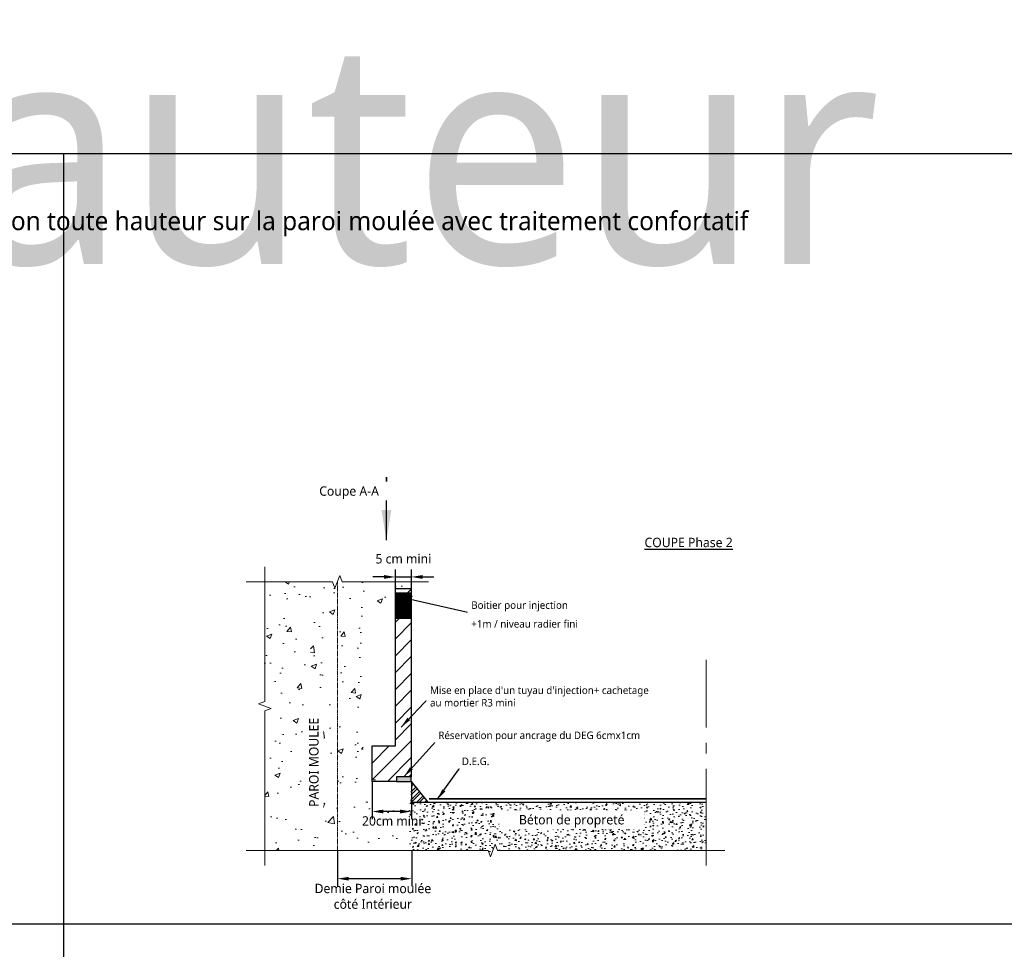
# Model space of a CAD drawing. Header units: millimetres. Extents: x -3314 to 21255525, y -15000 to 1735000.
# Tile 78 of 108: x 29941 to 30204, y 9853 to 10101. Entities that reach past the tile are written whole.
import ezdxf
from ezdxf.enums import TextEntityAlignment as Align

# ---------------------------------------------------------------- set-up
doc = ezdxf.new("R2010")
doc.units = ezdxf.units.MM
doc.linetypes.add('CACHE', pattern=[0.375, 0.25, -0.125])
doc.linetypes.add('CONTINU', pattern=[0])
for name, color, linetype, lineweight in [('Dessin_AXE', 8, 'Continuous', 5), ('Dessin_HACHURES', 253, 'Continuous', 9), ("Matériel_Gaine d'injection", 203, 'CACHE', 0), ("Matériel_Profilé d'arrêt d'eau paroi moulée", 3, 'CACHE', 0)]:
    doc.layers.add(name, color=color, linetype=linetype, lineweight=lineweight)
for name, color, linetype in [('Dessin_COTATIONS', 7, 'Continuous'), ('Dessin_TEXTES', 7, 'CONTINU'), ('L1', 7, 'Continuous'), ('SYSTEME_DEG_Complexe complet', 4, 'Continuous')]:
    doc.layers.add(name, color=color, linetype=linetype)
doc.layers.add('GEN-_-FMULT', color=210, linetype='Continuous', plot=False)
doc.styles.add('Arial', font='segoeui.ttf')
doc.styles.add('SEMALY', font='segoeui.ttf', dxfattribs={"height": 2.5})
doc.styles.add('txt-moyen', font='segoeui.ttf')
doc.dimstyles.new('1000F2', dxfattribs={"dimscale": 10, "dimtxt": 0.25, "dimasz": 0.3, "dimexe": 0.2, "dimexo": 0, "dimgap": 0.1, "dimtad": 1, "dimzin": 0, "dimdsep": 46, "dimtxsty": 'txt-moyen', "dimcen": 0.1, "dimclrd": 256, "dimclre": 256, "dimclrt": 256, "dimazin": 0, "dimtfac": 1, "dimtmove": 2, "dimatfit": 3, "dimfxl": 1, "dimtolj": 1, "dimtzin": 0, "dimlwd": -1, "dimlwe": -1, "dimarcsym": 0})
pattern_1 = [(50, (31340.301, 11391.42), (14.345204, -1.25504), [1.5, -16.5]), (355, (31340.3, 11391.42), (-2.77503, 15.04384), [1.2, -13.2]), (100.45144, (31341.496, 11391.315), (11.57018, 13.7888), [1.2748, -14.02284]), (46.1842, (31340.3, 11395.42), (21.34483, -3.31039), [2.25, -24.75]), (96.6356, (31342.08, 11395.144), (18.69324, 19.48237), [1.9122, -21.03428]), (351.1842, (31340.3, 11395.42), (18.69324, 19.48237), [1.8, -19.8]), (21, (31342.301, 11394.42), (11.93814, -8.05238), [1.5, -16.5]), (326, (31342.3, 11394.42), (4.86631, 14.503), [1.2, -13.2]), (71.45144, (31343.295, 11393.749), (16.80445, 6.45062), [1.2748, -14.02284]), (37.5, (31340.3006, 11391.42), (0.243197, 6.657877), [0, -13.04, 0, -13.4, 0, -13.25]), (7.5, (31340.3006, 11391.42), (5.26139, 7.888234), [0, -7.64, 0, -12.74, 0, -5.05]), (327.5, (31335.8406, 11391.42), (10.676449, -0.451097), [0, -5, 0, -15.6, 0, -20.7]), (317.5, (31333.841, 11391.42), (11.663723, 2.0021), [0, -6.5, 0, -10.36, 0, -14.7])]

# ---------------------------------------------------------------- blocks, each defined once
blk = doc.blocks.new('*D80')
at = {"layer": 'Defpoints', "color": 0, "transparency": 16777216}
for p in [(30025.66, 9878.85), (30045.55, 9878.85), (30025.66, 9871.34)]:
    blk.add_point(p, dxfattribs=at)
at = {"layer": 'Dessin_COTATIONS', "transparency": 16777216}
for p, q in [((30025.66, 9878.85), (30025.66, 9869.34)), ((30045.55, 9878.85), (30045.55, 9869.34)), ((30042.55, 9871.34), (30028.66, 9871.34))]:
    blk.add_line(p, q, dxfattribs=at)
for points in [[(30028.66, 9871.84), (30028.66, 9870.84), (30025.66, 9871.34)], [(30042.55, 9870.84), (30042.55, 9871.84), (30045.55, 9871.34)]]:
    blk.add_solid(points, dxfattribs=at)
at = {"layer": 'Dessin_COTATIONS', "transparency": 16777216, "insert": (30035.14, 9866.63), "char_height": 2.5, "attachment_point": 5, "style": 'txt-moyen'}
blk.add_mtext('\\A1;Demie Paroi moulée\\Pcôté Intérieur', dxfattribs=at)
blk = doc.blocks.new('*D81')
at = {"layer": 'Defpoints', "color": 0, "lineweight": 70, "transparency": 16777216}
for p in [(30045.4, 9951.85), (30041.14, 9948.75), (30045.4, 9948.75)]:
    blk.add_point(p, dxfattribs=at)
at = {"layer": 'Dessin_COTATIONS', "transparency": 16777216}
for p, q in [((30038.14, 9951.85), (30035.14, 9951.85)), ((30041.14, 9948.75), (30041.14, 9953.85)), ((30041.14, 9951.85), (30045.4, 9951.85)), ((30045.4, 9948.75), (30045.4, 9953.85)), ((30048.4, 9951.85), (30051.4, 9951.85))]:
    blk.add_line(p, q, dxfattribs=at)
at = {"layer": 'Dessin_COTATIONS', "lineweight": 70, "transparency": 16777216}
for points in [[(30038.14, 9952.35), (30038.14, 9951.35), (30041.14, 9951.85)], [(30048.4, 9952.35), (30048.4, 9951.35), (30045.4, 9951.85)]]:
    blk.add_solid(points, dxfattribs=at)
at = {"layer": 'Dessin_COTATIONS', "transparency": 16777216, "insert": (30043.27, 9956.68), "char_height": 2.5, "attachment_point": 5, "style": 'txt-moyen'}
blk.add_mtext('\\A1;5 cm mini', dxfattribs=at)
blk = doc.blocks.new('*D82')
at = {"layer": 'Defpoints', "color": 0, "lineweight": 70, "transparency": 16777216}
for p in [(30034.96, 9897.26), (30045.4, 9897.26), (30034.96, 9889.26)]:
    blk.add_point(p, dxfattribs=at)
at = {"layer": 'Dessin_COTATIONS', "transparency": 16777216}
for p, q in [((30034.96, 9897.26), (30034.96, 9887.26)), ((30045.4, 9897.26), (30045.4, 9887.26)), ((30042.4, 9889.26), (30037.96, 9889.26))]:
    blk.add_line(p, q, dxfattribs=at)
at = {"layer": 'Dessin_COTATIONS', "lineweight": 70, "transparency": 16777216}
for points in [[(30037.96, 9889.76), (30037.96, 9888.76), (30034.96, 9889.26)], [(30042.4, 9889.76), (30042.4, 9888.76), (30045.4, 9889.26)]]:
    blk.add_solid(points, dxfattribs=at)
at = {"layer": 'Dessin_COTATIONS', "transparency": 16777216, "insert": (30040.18, 9886.73), "char_height": 2.5, "attachment_point": 5, "style": 'txt-moyen'}
blk.add_mtext('\\A1;20cm mini', dxfattribs=at)

msp = doc.modelspace()

# ---------------------------------------------------------------- hatches: boundary and pattern name
at = {"layer": 'Dessin_HACHURES'}
h = msp.add_hatch(dxfattribs=at)
h.set_pattern_fill('AR-CONC', color=256, scale=2, style=0)
h.set_pattern_definition([(50, (30591.03, 9324.184), (14.3452, -1.25504), [1.5, -16.5]), (355, (30591.03, 9324.184), (-2.77503, 15.04384), [1.2, -13.2]), (100.4514, (30592.226, 9324.079), (11.57018, 13.7888), [1.2748, -14.02284]), (46.1842, (30591.03, 9328.184), (21.34483, -3.3104), [2.25, -24.75]), (96.6356, (30592.81, 9327.908), (18.69324, 19.48237), [1.9122, -21.0343]), (351.1842, (30591.03, 9328.184), (18.69324, 19.4824), [1.8, -19.8]), (21, (30593.03, 9327.184), (11.93814, -8.05238), [1.5, -16.5]), (326, (30593.03, 9327.184), (4.8663, 14.503), [1.2, -13.2]), (71.4514, (30594.025, 9326.513), (16.80445, 6.45062), [1.2748, -14.02284]), (37.5, (30591.0303, 9324.184), (0.243197, 6.657877), [0, -13.04, 0, -13.4, 0, -13.25]), (7.5, (30591.03, 9324.184), (5.26139, 7.888234), [0, -7.64, 0, -12.74, 0, -5.05]), (327.5, (30586.57, 9324.184), (10.67645, -0.451097), [0, -5, 0, -15.6, 0, -20.7]), (317.5, (30584.57, 9324.184), (11.66372, 2.0021), [0, -6.5, 0, -10.36, 0, -14.7])])
h.paths.add_polyline_path([(30014.7153, 9930.4315), (30014.7153, 9937.9093), (30018.5079, 9937.9093), (30018.5079, 9930.4315)], flags=16)
h.paths.add_polyline_path([(30016.8015, 9885.9517), (30016.8015, 9918.8084), (30021.4059, 9918.8084), (30021.4059, 9885.9517)], flags=16)
h.paths.add_polyline_path([(30006.3055, 9878.8548), (30032.502, 9878.8548), (30032.502, 9943.7636), (30022.6029, 9943.7636), (30022.6029, 9945.605), (30032.502, 9945.605), (30032.502, 9950.5306), (30027.7307, 9950.2236), (30031.069, 9950.0608), (30032.2904, 9949.1658), (30018.1537, 9950.3863), (30006.3055, 9950.5306), (30006.3055, 9918.5947), (30004.5883, 9917.9697), (30008.0227, 9916.7197), (30006.3055, 9916.0947)])
h = msp.add_hatch(dxfattribs=at)
h.set_pattern_fill('AR-CONC', color=256, scale=2, style=0)
h.set_pattern_definition(pattern_1)
edge = h.paths.add_edge_path()
edge.add_spline(control_points=[(30044.8636, 9946.8658), (30043.9343, 9946.6218), (30042.2041, 9946.0929), (30040.6679, 9945.0691), (30040.0155, 9944.5163)], knot_values=[53.71098044, 53.71098044, 53.71098044, 53.71098044, 56.58873883, 59.11166291, 59.11166291, 59.11166291, 59.11166291], degree=3, periodic=0)
edge.add_arc((30543.712, 9931.4482), 499.0949, 178.15586, 178.23004, ccw=False)
edge.add_arc((30186.3609, 9942.954), 141.5586, 176.931909, 178.15586, ccw=False)
edge.add_line((30045.0052, 9950.5306), (30032.502, 9950.5306))
edge.add_line((30032.502, 9950.5306), (30032.502, 9944.3704))
edge.add_spline(control_points=[(30032.502, 9944.3704), (30034.6684, 9944.6792), (30036.9294, 9945.0261), (30039.1925, 9944.6555), (30040.0155, 9944.5163)], knot_values=[1.89264005, 1.89264005, 1.89264005, 1.89264005, 6.2560889, 8.74637302, 8.74637302, 8.74637302, 8.74637302], degree=3, periodic=0)
edge = h.paths.add_edge_path()
edge.add_spline(control_points=[(30044.854, 9946.346), (30044.8236, 9946.3379), (30044.7933, 9946.3298), (30044.2312, 9946.1777), (30043.7096, 9946.0199), (30042.7046, 9945.6396), (30042.2234, 9945.4154), (30041.3836, 9944.9245), (30041.0198, 9944.6766), (30040.6724, 9944.406)], knot_values=[54.15399261, 54.15399261, 54.15399261, 54.15399261, 54.24967581, 54.24967581, 55.928086, 55.928086, 57.6064962, 57.6064962, 58.9684514, 58.9684514, 58.9684514, 58.9684514], degree=3, periodic=0)
edge.add_spline(control_points=[(30040.6724, 9944.406), (30041.3709, 9944.2913), (30042.5847, 9944.1166), (30043.8014, 9944.15), (30044.7797, 9944.188)], knot_values=[9.40868748, 9.40868748, 9.40868748, 9.40868748, 11.5210317, 13.07590277, 13.07590277, 13.07590277, 13.07590277], degree=3, periodic=0)
edge.add_arc((30543.712, 9931.4482), 499.0949, 178.289937, 178.537321, ccw=False)
at = {"layer": 'Dessin_HACHURES', "linetype": 'CONTINU'}
h = msp.add_hatch(dxfattribs=at)
h.set_pattern_fill('ANSI32', color=256, scale=4)
h.set_pattern_definition([(45, (30612.4807, 7396.3102), (-1.0606602, 1.0606602), []), (45, (30613.1878, 7396.3102), (-1.0606602, 1.0606602), [])])
edge = h.paths.add_edge_path()
edge.add_arc((21441.6621, 10246.556), 8610.8106, 357.63870664, 357.67518262, ccw=False)
edge.add_line((30045.1611, 9891.7848), (30049.7854, 9891.7848))
edge.add_line((30049.7854, 9891.7848), (30045.3852, 9897.262))
h = msp.add_hatch(dxfattribs=at)
h.set_pattern_fill('AR-CONC', color=256, scale=2)
h.set_pattern_definition(pattern_1)
h.paths.add_polyline_path([(30045.1611, 9891.7848), (30032.502, 9891.5693), (30032.502, 9878.8548), (30044.5555, 9878.8548, 0.00536633), (30044.874, 9884.8876, 0.00020042)])
at = {"layer": 'Dessin_HACHURES', "linetype": 'Continuous'}
h = msp.add_hatch(dxfattribs=at)
h.set_pattern_fill('AR-CONC', color=256, scale=0.5)
h.set_pattern_definition([(50, (31639.3265, 7136.456), (3.586301, -0.3137607), [0.375, -4.125]), (355, (31639.3265, 7136.456), (-0.6937567, 3.7609607), [0.3, -3.3]), (100.45144, (31639.6254, 7136.43), (2.8925442, 3.4472), [0.318701, -3.5057106]), (46.1842, (31639.3265, 7137.456), (5.3362067, -0.8275964), [0.5625, -6.1875]), (96.63564, (31639.771, 7137.387), (4.67331, 4.870593), [0.478052, -5.258569]), (351.18416, (31639.3265, 7137.456), (4.67331, 4.870593), [0.45, -4.95]), (21, (31639.8265, 7137.206), (2.9845353, -2.0130945), [0.375, -4.125]), (326, (31639.8265, 7137.206), (1.2165767, 3.6257502), [0.3, -3.3]), (71.45144, (31640.0753, 7137.0383), (4.201112, 1.6126558), [0.318701, -3.5057106]), (37.5, (31639.3265, 7136.4561), (0.0607993, 1.66446927), [0, -3.26, 0, -3.35, 0, -3.3125]), (7.5, (31639.3265, 7136.4561), (1.3153477, 1.9720586), [0, -1.91, 0, -3.185, 0, -1.2625]), (327.5, (31638.2115, 7136.4561), (2.6691122, -0.11277436), [0, -1.25, 0, -3.9, 0, -5.175]), (317.5, (31637.7115, 7136.456), (2.9159308, 0.5005249), [0, -1.625, 0, -2.59, 0, -3.675])])
h.paths.add_polyline_path([(30124.046, 9891.7848), (30045.1611, 9891.7848, -0.00020042), (30044.874, 9884.8876, -0.00536633), (30044.5555, 9878.8548), (30065.9017, 9878.8548), (30066.5267, 9877.1376), (30067.7767, 9880.572), (30068.4017, 9878.8548), (30124.046, 9878.8548)])
h.paths.add_polyline_path([(30070.5988, 9883.9225), (30105.6513, 9883.9225), (30105.6513, 9890.1046), (30070.5988, 9890.1046)], flags=24)
at = {"layer": 'L1'}
h = msp.add_hatch(dxfattribs=at)
h.set_pattern_fill('ANSI31', color=0, style=0)
h.set_pattern_definition([(45, (45284.5217, 2005.152), (-2.24506403, 2.24506403), [])])
h.paths.add_polyline_path([(30041.4206, 9898.5266), (30045.3972, 9898.5266), (30045.3972, 9948.7521), (30041.1398, 9948.7521), (30041.1398, 9906.7521), (30034.9608, 9906.7521), (30034.9608, 9897.262), (30041.4206, 9897.262)])
at = {"layer": 'L1', "linetype": 'Continuous'}
msp.add_hatch(color=256, dxfattribs=at).paths.add_polyline_path([(30045.3972, 9898.5266), (30041.4206, 9898.5266), (30041.4206, 9897.262), (30045.3972, 9897.262)])
at = {"layer": "Matériel_Gaine d'injection", "linetype": 'ByBlock'}
h = msp.add_hatch(dxfattribs=at)
h.set_pattern_fill('ANSI32', color=256)
h.set_pattern_definition([(45, (31639.84817, 6156.0421), (-0.265165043, 0.265165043), []), (45, (31640.02494, 6156.0421), (-0.265165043, 0.265165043), [])])
h.paths.add_polyline_path([(30041.1398, 9947.6372), (30041.1398, 9940.7494), (30045.2231, 9940.7494, -0.00345131), (30045.3972, 9947.6372)])

# ---------------------------------------------------------------- linework, layer by layer
at = {"layer": 'Defpoints', "linetype": 'Continuous'}
for p, q in [((29952.6335, 10064.7867), (29952.6335, 9682.9455)), ((29690.6335, 9859.3355), (30239.6335, 9859.3355))]:
    msp.add_line(p, q, dxfattribs=at)
at = {"layer": 'Dessin_AXE', "flags": 128}
for points in [[(30006.3055, 9954.5306), (30006.3055, 9918.5947), (30004.5883, 9917.9697), (30008.0227, 9916.7197), (30006.3055, 9916.0947), (30006.3055, 9874.8548)], [(30050.0052, 9950.5306), (30026.9053, 9950.5306), (30026.2803, 9952.2478), (30025.0303, 9948.8134), (30024.4053, 9950.5306), (30001.3055, 9950.5306)], [(30129.046, 9878.8548), (30068.4017, 9878.8548), (30067.7767, 9880.572), (30066.5267, 9877.1376), (30065.9017, 9878.8548), (30001.3055, 9878.8548)]]:
    msp.add_lwpolyline(points, dxfattribs=at)
at = {"layer": 'L1', "linetype": 'CONTINU'}
msp.add_line((30045.3972, 9897.262), (30049.7854, 9891.7848), dxfattribs=at)
at = {"layer": 'L1', "linetype": 'Continuous'}
msp.add_line((30045.1611, 9891.7848), (30124.046, 9891.7848), dxfattribs=at)
msp.add_lwpolyline([(30045.3972, 9898.5266), (30041.4206, 9898.5266), (30041.4206, 9897.262), (30034.9608, 9897.262), (30034.9608, 9906.7521), (30041.1398, 9906.7521), (30041.1398, 9948.7521), (30045.3972, 9948.7521), (30045.3972, 9898.5266), (30041.4206, 9898.5266), (30041.4206, 9897.262)], dxfattribs=at)
at = {"layer": 'L1', "color": 0}
msp.add_lwpolyline([(30045.3972, 9898.5266), (30041.4206, 9898.5266), (30041.4206, 9897.262), (30045.3972, 9897.262)], close=True, dxfattribs=at)
at = {"layer": "Matériel_Gaine d'injection", "linetype": 'Continuous'}
msp.add_line((30033.2569, 9891.7867), (30033.7566, 9891.7676), dxfattribs=at)
at = {"layer": "Matériel_Gaine d'injection", "linetype": 'ByBlock'}
for points in [[(30045.3972, 9947.6372), (30041.1398, 9947.6372), (30041.1398, 9940.7494), (30045.2231, 9940.7494)], [(30035.8028, 9897.7099), (30035.3028, 9897.7099)]]:
    msp.add_lwpolyline(points, dxfattribs=at)
at = {"layer": "Matériel_Gaine d'injection", "linetype": 'Continuous'}
msp.add_lwpolyline([(30045.4676, 9947.02), (30045.5891, 9946.535)], dxfattribs=at)
at = {"layer": "Matériel_Profilé d'arrêt d'eau paroi moulée", "lineweight": 13}
msp.add_line((30025.6553, 9950.5306), (30025.6553, 9878.8548), dxfattribs=at)
at = {"layer": 'SYSTEME_DEG_Complexe complet', "linetype": 'Continuous', "ltscale": 10, "const_width": 0.5, "flags": 128}
msp.add_lwpolyline([(30050.1046, 9892.6611), (30050.1046, 9892.6611), (30050.1046, 9892.6611), (30124.046, 9892.6611)], dxfattribs=at)

# ---------------------------------------------------------------- texts
at = {"layer": 'Dessin_TEXTES', "insert": (29320, 10095.3667), "char_height": 60, "width": 1766.019945, "attachment_point": 1, "style": 'Arial'}
msp.add_mtext('Injection toute hauteur', dxfattribs=at)
at = {"layer": 'Dessin_TEXTES', "linetype": 'Continuous', "insert": (30107.6117, 9962.2989), "char_height": 2.5, "attachment_point": 1, "style": 'SEMALY'}
msp.add_mtext_dynamic_manual_height_columns('\\LCOUPE Phase 2', width=31.002135, gutter_width=12.5, heights=[0], dxfattribs=at)
at = {"layer": 'GEN-_-FMULT', "style": 'Arial'}
msp.add_text("Traitement du joint de paroi moulée avec gaine d'injection toute hauteur sur la paroi moulée avec traitement confortatif ", height=5, dxfattribs=at).set_placement((29952.6335, 10044.3672), align=Align.CENTER)

# ---------------------------------------------------------------- dimensions: what is measured, and where the dimension line sits
at = {"layer": 'Dessin_COTATIONS'}
dim = msp.add_linear_dim(base=(30045.3972, 9951.8521), p1=(30041.1398, 9948.7521), p2=(30045.3972, 9948.7521), text='5 cm mini', dimstyle='1000F2', override={"dimtxsty": 'txt-moyen', "dimtfill": 0, "dimtfillclr": 0}, dxfattribs=at)
dim.commit()
dim.dimension.update_dxf_attribs({"geometry": '*D81', "text_midpoint": (30043.2685, 9956.6789)})
dim = msp.add_linear_dim(base=(30034.9608, 9889.262), p1=(30045.3972, 9897.262), p2=(30034.9608, 9897.262), text='20cm mini', dimstyle='1000F2', dxfattribs=at)
dim.commit()
dim.dimension.update_dxf_attribs({"geometry": '*D82', "text_midpoint": (30040.179, 9886.7333), "dimtype": 160})
dim = msp.add_linear_dim(base=(30025.6553, 9871.3356), p1=(30045.5506, 9878.8548), p2=(30025.6553, 9878.8548), text='Demie Paroi moulée\\Pcôté Intérieur', dimstyle='1000F2', override={"dimtxsty": 'txt-moyen', "dimtfill": 0, "dimtfillclr": 0}, dxfattribs=at)
dim.commit()
dim.dimension.update_dxf_attribs({"geometry": '*D80', "text_midpoint": (30035.1439, 9866.633), "dimtype": 160})

# ---------------------------------------------------------------- leaders
at = {"layer": 'Dessin_TEXTES'}
for points, override in [([(30038.7404, 9961.6814), (30038.7404, 9978.4711), (30038.7404, 9975.7962)], {"dimasz": 0.8, "dimgap": 0, "dimtad": 0}), ([(30042.4285, 9946.535), (30060.8172, 9942.3919), (30090.9848, 9942.3919)], {"dimgap": 0.1, "dimtad": 0}), ([(30042.6578, 9911.7857), (30050.3846, 9919.937), (30109.462, 9919.937)], {"dimgap": 0.1, "dimtad": 0}), ([(30052.3232, 9892.4976), (30058.8763, 9901.6183), (30067.1331, 9901.6121)], {"dimgap": 0.1, "dimtad": 0})]:
    msp.add_leader(points, dimstyle='1000F2', override=override, dxfattribs=at)

# ---------------------------------------------------------------- next in the draw order: texts
at = {"layer": 'Dessin_TEXTES', "style": 'txt-moyen', "bg_fill": 2}
for s, insert, char_height, width, attachment_point in [('Coupe A-A^I', (30020.8149, 9974.3454), 2.5, 37.703971, 4), ('\\pxsm1.5;Boitier pour injection\\P+1m / niveau radier fini', (30061.3895, 9938.3056), 2, 78.19693, 7)]:
    msp.add_mtext(s, dxfattribs=dict(at, insert=insert, char_height=char_height, width=width, attachment_point=attachment_point))
at = {"layer": 'Dessin_TEXTES', "insert": (30050.3846, 9919.937), "char_height": 2, "width": 77.599913, "attachment_point": 4, "line_spacing_factor": 0.3, "style": 'txt-moyen', "bg_fill": 2}
msp.add_mtext("\\pxsm1;Mise en place d'un tuyau d'injection+ cachetage\\Pau mortier R3 mini", dxfattribs=at)
at = {"layer": 'Dessin_TEXTES', "insert": (30019.4037, 9902.38), "char_height": 2.5, "width": 31.956753, "attachment_point": 5, "rotation": 90, "style": 'txt-moyen', "bg_fill": 3, "box_fill_scale": 1.5, "bg_fill_color": 9, "bg_fill_true_color": 13158600, "bg_fill_transparency": 9024700}
msp.add_mtext('PAROI MOULEE', dxfattribs=at)
at = {"layer": 'Dessin_TEXTES', "insert": (30088.1916, 9886.6524), "char_height": 2.5, "width": 36.189952, "attachment_point": 5, "style": 'txt-moyen', "bg_fill": 3, "box_fill_scale": 1.5, "bg_fill_color": 9, "bg_fill_true_color": 13158600, "bg_fill_transparency": 9024700}
msp.add_mtext('Béton de propreté', dxfattribs=at)

# ---------------------------------------------------------------- next in the draw order: linework, layer by layer
at = {"layer": 'Dessin_AXE', "flags": 128}
msp.add_lwpolyline([(30124.046, 9929.7071), (30124.046, 9903.531), (30122.3289, 9902.906), (30125.7632, 9901.656), (30124.046, 9901.031), (30124.046, 9874.8548)], dxfattribs=at)

# ---------------------------------------------------------------- next in the draw order: texts
at = {"layer": 'Dessin_TEXTES', "insert": (30058.8763, 9901.6183), "char_height": 2, "width": 77.599913, "attachment_point": 7, "style": 'txt-moyen', "bg_fill": 2}
msp.add_mtext('\\pxsm1.5;D.E.G.', dxfattribs=at)

# ---------------------------------------------------------------- next in the draw order: leaders
at = {"layer": 'Dessin_TEXTES'}
msp.add_leader([(30043.4089, 9898.5266), (30052.6051, 9908.7553), (30111.6825, 9908.7553)], dimstyle='1000F2', override={"dimgap": 0.1, "dimtad": 0}, dxfattribs=at)

# ---------------------------------------------------------------- next in the draw order: texts
at = {"layer": 'Dessin_TEXTES', "insert": (30052.6051, 9909.2553), "char_height": 2, "width": 77.599913, "attachment_point": 4, "line_spacing_factor": 0.3, "style": 'txt-moyen', "bg_fill": 2}
msp.add_mtext('\\pxsm1;Réservation pour ancrage du DEG 6cmx1cm', dxfattribs=at)

# ---------------------------------------------------------------- next in the draw order: linework, layer by layer
at = {"layer": 'Defpoints', "linetype": 'Continuous'}
msp.add_lwpolyline([(29690.6335, 10064.7867), (30239.6335, 10064.7867), (30239.6335, 9682.9455), (29690.6335, 9682.9455)], close=True, dxfattribs=at)

doc.saveas('drawing.dxf')
